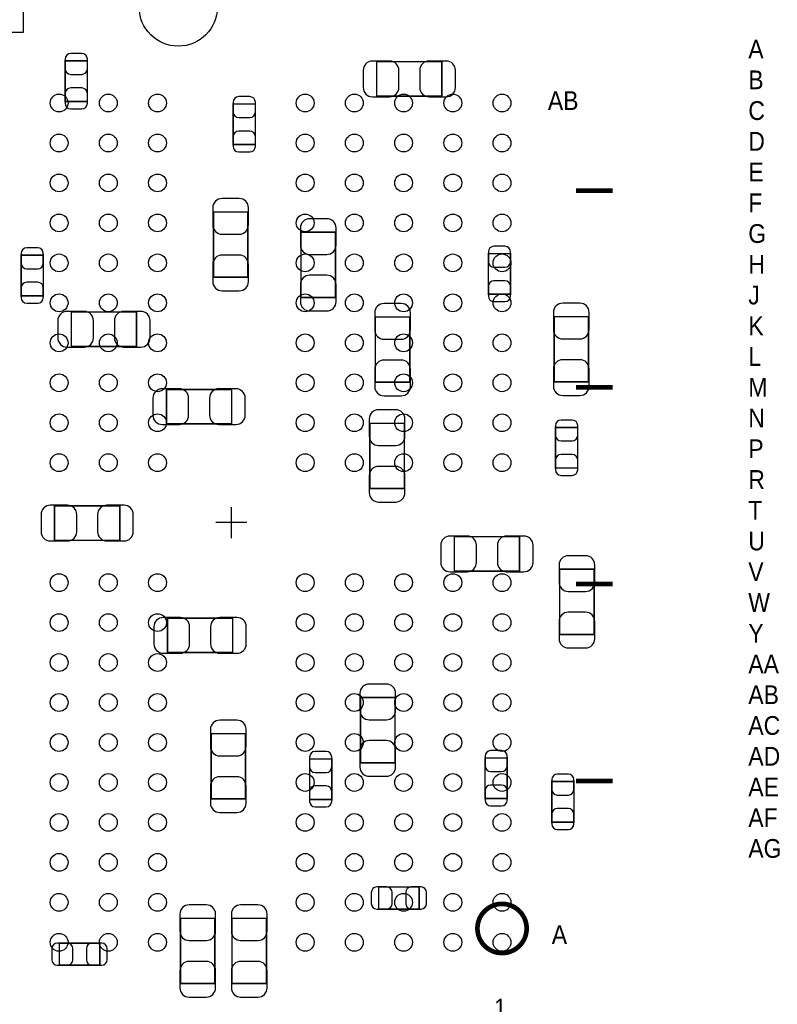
# Model space of a CAD drawing. Extents: x -13 to 81, y -8.8 to 48.8.
# Tile 4 of 9: x 21.7 to 34, y 7.7 to 23.7. Entities that reach past the tile are written whole.
import ezdxf

# ---------------------------------------------------------------- set-up
doc = ezdxf.new("R2010")
doc.units = 0
for name, color, linetype in [('PG_ASSEMBLY_BOTTOM', 140, 'CONTINUOUS'), ('PG_ASSEMBLY_TOP', 140, 'CONTINUOUS'), ('PG_BODY_CENTER', 211, 'CONTINUOUS'), ('PIN_BOTTOM', 211, 'CONTINUOUS'), ('PIN_TOP', 160, 'CONTINUOUS')]:
    doc.layers.add(name, color=color, linetype=linetype)

msp = doc.modelspace()

# ---------------------------------------------------------------- linework, layer by layer
at = {"layer": 'PG_ASSEMBLY_BOTTOM', "const_width": 0.024892}
for points in [[(22.417532, 22.414992), (22.777704, 22.414992), (22.777704, 23.074884), (22.417532, 23.074884), (22.417532, 22.414992)], [(27.481276, 23.061676), (27.481276, 22.50186), (28.541472, 22.50186), (28.541472, 23.061676), (27.481276, 23.061676)], [(25.148794, 21.71319), (25.508966, 21.71319), (25.508966, 22.373082), (25.148794, 22.373082), (25.148794, 21.71319)], [(25.387046, 20.615656), (24.82723, 20.615656), (24.82723, 19.55546), (25.387046, 19.55546), (25.387046, 20.615656)], [(26.250646, 19.227546), (26.810462, 19.227546), (26.810462, 20.287742), (26.250646, 20.287742), (26.250646, 19.227546)], [(21.701506, 19.253454), (22.061678, 19.253454), (22.061678, 19.913346), (21.701506, 19.913346), (21.701506, 19.253454)], [(29.296106, 19.278854), (29.656278, 19.278854), (29.656278, 19.938746), (29.296106, 19.938746), (29.296106, 19.278854)], [(23.577296, 18.430494), (23.577296, 18.99031), (22.5171, 18.99031), (22.5171, 18.430494), (23.577296, 18.430494)], [(28.019756, 18.908268), (27.45994, 18.908268), (27.45994, 17.848072), (28.019756, 17.848072), (28.019756, 18.908268)], [(30.36443, 17.85366), (30.924246, 17.85366), (30.924246, 18.913856), (30.36443, 18.913856), (30.36443, 17.85366)], [(25.123394, 17.171416), (25.123394, 17.731232), (24.063198, 17.731232), (24.063198, 17.171416), (25.123394, 17.171416)], [(27.370024, 16.12011), (27.92984, 16.12011), (27.92984, 17.180306), (27.370024, 17.180306), (27.370024, 16.12011)], [(30.388052, 16.453612), (30.748224, 16.453612), (30.748224, 17.113504), (30.388052, 17.113504), (30.388052, 16.453612)], [(23.304754, 15.277338), (23.304754, 15.837154), (22.244558, 15.837154), (22.244558, 15.277338), (23.304754, 15.277338)], [(28.74264, 15.336266), (28.74264, 14.77645), (29.802836, 14.77645), (29.802836, 15.336266), (28.74264, 15.336266)], [(31.01594, 14.80693), (30.456124, 14.80693), (30.456124, 13.746734), (31.01594, 13.746734), (31.01594, 14.80693)], [(25.140158, 13.45184), (25.140158, 14.011656), (24.079962, 14.011656), (24.079962, 13.45184), (25.140158, 13.45184)], [(27.219148, 11.659616), (27.778964, 11.659616), (27.778964, 12.719812), (27.219148, 12.719812), (27.219148, 11.659616)], [(25.348946, 12.132056), (24.78913, 12.132056), (24.78913, 11.07186), (25.348946, 11.07186), (25.348946, 12.132056)], [(26.750518, 11.721846), (26.390346, 11.721846), (26.390346, 11.061954), (26.750518, 11.061954), (26.750518, 11.721846)], [(29.60243, 11.73734), (29.242258, 11.73734), (29.242258, 11.077448), (29.60243, 11.077448), (29.60243, 11.73734)], [(30.327092, 10.694924), (30.687264, 10.694924), (30.687264, 11.354816), (30.327092, 11.354816), (30.327092, 10.694924)], [(27.512264, 9.639808), (27.512264, 9.279636), (28.172156, 9.279636), (28.172156, 9.639808), (27.512264, 9.639808)], [(24.850852, 9.129014), (24.291036, 9.129014), (24.291036, 8.068818), (24.850852, 8.068818), (24.850852, 9.129014)], [(25.68956, 9.129014), (25.129744, 9.129014), (25.129744, 8.068818), (25.68956, 8.068818), (25.68956, 9.129014)], [(22.980904, 8.367014), (22.980904, 8.727186), (22.321012, 8.727186), (22.321012, 8.367014), (22.980904, 8.367014)]]:
    msp.add_lwpolyline(points, dxfattribs=at)
at = {"layer": 'PG_ASSEMBLY_TOP', "const_width": 0.0762}
for points in [[(30.718252, 20.964398), (31.3182, 20.964398)], [(30.718252, 17.764252), (31.3182, 17.764252)], [(30.718252, 14.56436), (31.3182, 14.56436)], [(30.718252, 11.364468), (31.3182, 11.364468)]]:
    msp.add_lwpolyline(points, dxfattribs=at)
msp.add_lwpolyline([(29.918406, 8.964422, 1.000158), (29.118306, 8.964168, 0.999842), (29.918406, 8.964422)], format="xyb", dxfattribs=at)
at = {"layer": 'PG_BODY_CENTER'}
for points in [[(25.118314, 15.310358), (25.118314, 15.818358)], [(25.372314, 15.564358), (24.864314, 15.564358)]]:
    msp.add_lwpolyline(points, dxfattribs=at)
at = {"layer": 'PIN_BOTTOM'}
for points in [[(22.417532, 23.104856), (22.417532, 22.944836, 0.413587), (22.507702, 22.85492), (22.687534, 22.85492, 0.413587), (22.777704, 22.944836), (22.777704, 23.104856, 0.413587), (22.687534, 23.194772), (22.507702, 23.194772, 0.413587)], [(27.411426, 22.4917), (27.691334, 22.4917, 0.414846), (27.841448, 22.641814), (27.841448, 22.921722, 0.414846), (27.691334, 23.071836), (27.411426, 23.071836, 0.414846), (27.261312, 22.921722), (27.261312, 22.641814, 0.414846)], [(28.611322, 23.071836), (28.331414, 23.071836, 0.414846), (28.1813, 22.921722), (28.1813, 22.641814, 0.414846), (28.331414, 22.4917), (28.611322, 22.4917, 0.414846), (28.761436, 22.641814), (28.761436, 22.921722, 0.414846)], [(22.777704, 22.38502), (22.777704, 22.54504, 0.413587), (22.687534, 22.634956), (22.507702, 22.634956, 0.413587), (22.417532, 22.54504), (22.417532, 22.38502, 0.413587), (22.507702, 22.295104), (22.687534, 22.295104, 0.413587)], [(25.148794, 22.403054), (25.148794, 22.243034, 0.413587), (25.238964, 22.153118), (25.418796, 22.153118, 0.413587), (25.508966, 22.243034), (25.508966, 22.403054, 0.413587), (25.418796, 22.49297), (25.238964, 22.49297, 0.413587)], [(25.508966, 21.683218), (25.508966, 21.843238, 0.413587), (25.418796, 21.933154), (25.238964, 21.933154, 0.413587), (25.148794, 21.843238), (25.148794, 21.683218, 0.413587), (25.238964, 21.593302), (25.418796, 21.593302, 0.413587)], [(24.81707, 20.685506), (24.81707, 20.405598, 0.414846), (24.967184, 20.255484), (25.247092, 20.255484, 0.414846), (25.397206, 20.405598), (25.397206, 20.685506, 0.414846), (25.247092, 20.83562), (24.967184, 20.83562, 0.414846)], [(26.240486, 20.357592), (26.240486, 20.077684, 0.414846), (26.3906, 19.92757), (26.670508, 19.92757, 0.414846), (26.820622, 20.077684), (26.820622, 20.357592, 0.414846), (26.670508, 20.507706), (26.3906, 20.507706, 0.414846)], [(21.701506, 19.943318), (21.701506, 19.783298, 0.413587), (21.791676, 19.693382), (21.971508, 19.693382, 0.413587), (22.061678, 19.783298), (22.061678, 19.943318, 0.413587), (21.971508, 20.033234), (21.791676, 20.033234, 0.413587)], [(29.296106, 19.968718), (29.296106, 19.808698, 0.413587), (29.386276, 19.718782), (29.566108, 19.718782, 0.413587), (29.656278, 19.808698), (29.656278, 19.968718, 0.413587), (29.566108, 20.058634), (29.386276, 20.058634, 0.413587)], [(25.397206, 19.48561), (25.397206, 19.765518, 0.414846), (25.247092, 19.915632), (24.967184, 19.915632, 0.414846), (24.81707, 19.765518), (24.81707, 19.48561, 0.414846), (24.967184, 19.335496), (25.247092, 19.335496, 0.414846)], [(26.820622, 19.157696), (26.820622, 19.437604, 0.414846), (26.670508, 19.587718), (26.3906, 19.587718, 0.414846), (26.240486, 19.437604), (26.240486, 19.157696, 0.414846), (26.3906, 19.007582), (26.670508, 19.007582, 0.414846)], [(22.061678, 19.223482), (22.061678, 19.383502, 0.413587), (21.971508, 19.473418), (21.791676, 19.473418, 0.413587), (21.701506, 19.383502), (21.701506, 19.223482, 0.413587), (21.791676, 19.133566), (21.971508, 19.133566, 0.413587)], [(29.656278, 19.248882), (29.656278, 19.408902, 0.413587), (29.566108, 19.498818), (29.386276, 19.498818, 0.413587), (29.296106, 19.408902), (29.296106, 19.248882, 0.413587), (29.386276, 19.158966), (29.566108, 19.158966, 0.413587)], [(27.44978, 18.978118), (27.44978, 18.69821, 0.414846), (27.599894, 18.548096), (27.879802, 18.548096, 0.414846), (28.029916, 18.69821), (28.029916, 18.978118, 0.414846), (27.879802, 19.128232), (27.599894, 19.128232, 0.414846)], [(30.35427, 18.983706), (30.35427, 18.703798, 0.414846), (30.504384, 18.553684), (30.784292, 18.553684, 0.414846), (30.934406, 18.703798), (30.934406, 18.983706, 0.414846), (30.784292, 19.13382), (30.504384, 19.13382, 0.414846)], [(22.44725, 18.420334), (22.727158, 18.420334, 0.414846), (22.877272, 18.570448), (22.877272, 18.850356, 0.414846), (22.727158, 19.00047), (22.44725, 19.00047, 0.414846), (22.297136, 18.850356), (22.297136, 18.570448, 0.414846)], [(23.647146, 19.00047), (23.367238, 19.00047, 0.414846), (23.217124, 18.850356), (23.217124, 18.570448, 0.414846), (23.367238, 18.420334), (23.647146, 18.420334, 0.414846), (23.79726, 18.570448), (23.79726, 18.850356, 0.414846)], [(28.029916, 17.778222), (28.029916, 18.05813, 0.414846), (27.879802, 18.208244), (27.599894, 18.208244, 0.414846), (27.44978, 18.05813), (27.44978, 17.778222, 0.414846), (27.599894, 17.628108), (27.879802, 17.628108, 0.414846)], [(30.934406, 17.78381), (30.934406, 18.063718, 0.414846), (30.784292, 18.213832), (30.504384, 18.213832, 0.414846), (30.35427, 18.063718), (30.35427, 17.78381, 0.414846), (30.504384, 17.633696), (30.784292, 17.633696, 0.414846)], [(23.993348, 17.161256), (24.273256, 17.161256, 0.414846), (24.42337, 17.31137), (24.42337, 17.591278, 0.414846), (24.273256, 17.741392), (23.993348, 17.741392, 0.414846), (23.843234, 17.591278), (23.843234, 17.31137, 0.414846)], [(25.193244, 17.741392), (24.913336, 17.741392, 0.414846), (24.763222, 17.591278), (24.763222, 17.31137, 0.414846), (24.913336, 17.161256), (25.193244, 17.161256, 0.414846), (25.343358, 17.31137), (25.343358, 17.591278, 0.414846)], [(27.359864, 17.250156), (27.359864, 16.970248, 0.414846), (27.509978, 16.820134), (27.789886, 16.820134, 0.414846), (27.94, 16.970248), (27.94, 17.250156, 0.414846), (27.789886, 17.40027), (27.509978, 17.40027, 0.414846)], [(30.388052, 17.143476), (30.388052, 16.983456, 0.413587), (30.478222, 16.89354), (30.658054, 16.89354, 0.413587), (30.748224, 16.983456), (30.748224, 17.143476, 0.413587), (30.658054, 17.233392), (30.478222, 17.233392, 0.413587)], [(30.748224, 16.42364), (30.748224, 16.58366, 0.413587), (30.658054, 16.673576), (30.478222, 16.673576, 0.413587), (30.388052, 16.58366), (30.388052, 16.42364, 0.413587), (30.478222, 16.333724), (30.658054, 16.333724, 0.413587)], [(27.94, 16.05026), (27.94, 16.330168, 0.414846), (27.789886, 16.480282), (27.509978, 16.480282, 0.414846), (27.359864, 16.330168), (27.359864, 16.05026, 0.414846), (27.509978, 15.900146), (27.789886, 15.900146, 0.414846)], [(22.174708, 15.267178), (22.454616, 15.267178, 0.414846), (22.60473, 15.417292), (22.60473, 15.6972, 0.414846), (22.454616, 15.847314), (22.174708, 15.847314, 0.414846), (22.024594, 15.6972), (22.024594, 15.417292, 0.414846)], [(23.374604, 15.847314), (23.094696, 15.847314, 0.414846), (22.944582, 15.6972), (22.944582, 15.417292, 0.414846), (23.094696, 15.267178), (23.374604, 15.267178, 0.414846), (23.524718, 15.417292), (23.524718, 15.6972, 0.414846)], [(28.67279, 14.76629), (28.952698, 14.76629, 0.414846), (29.102812, 14.916404), (29.102812, 15.196312, 0.414846), (28.952698, 15.346426), (28.67279, 15.346426, 0.414846), (28.522676, 15.196312), (28.522676, 14.916404, 0.414846)], [(29.872686, 15.346426), (29.592778, 15.346426, 0.414846), (29.442664, 15.196312), (29.442664, 14.916404, 0.414846), (29.592778, 14.76629), (29.872686, 14.76629, 0.414846), (30.0228, 14.916404), (30.0228, 15.196312, 0.414846)], [(30.445964, 14.87678), (30.445964, 14.596872, 0.414846), (30.596078, 14.446758), (30.875986, 14.446758, 0.414846), (31.0261, 14.596872), (31.0261, 14.87678, 0.414846), (30.875986, 15.026894), (30.596078, 15.026894, 0.414846)], [(31.0261, 13.676884), (31.0261, 13.956792, 0.414846), (30.875986, 14.106906), (30.596078, 14.106906, 0.414846), (30.445964, 13.956792), (30.445964, 13.676884, 0.414846), (30.596078, 13.52677), (30.875986, 13.52677, 0.414846)], [(24.010112, 13.44168), (24.29002, 13.44168, 0.414846), (24.440134, 13.591794), (24.440134, 13.871702, 0.414846), (24.29002, 14.021816), (24.010112, 14.021816, 0.414846), (23.859998, 13.871702), (23.859998, 13.591794, 0.414846)], [(25.210008, 14.021816), (24.9301, 14.021816, 0.414846), (24.779986, 13.871702), (24.779986, 13.591794, 0.414846), (24.9301, 13.44168), (25.210008, 13.44168, 0.414846), (25.360122, 13.591794), (25.360122, 13.871702, 0.414846)], [(27.208988, 12.789662), (27.208988, 12.509754, 0.414846), (27.359102, 12.35964), (27.63901, 12.35964, 0.414846), (27.789124, 12.509754), (27.789124, 12.789662, 0.414846), (27.63901, 12.939776), (27.359102, 12.939776, 0.414846)], [(24.77897, 12.201906), (24.77897, 11.921998, 0.414846), (24.929084, 11.771884), (25.208992, 11.771884, 0.414846), (25.359106, 11.921998), (25.359106, 12.201906, 0.414846), (25.208992, 12.35202), (24.929084, 12.35202, 0.414846)], [(27.789124, 11.589766), (27.789124, 11.869674, 0.414846), (27.63901, 12.019788), (27.359102, 12.019788, 0.414846), (27.208988, 11.869674), (27.208988, 11.589766, 0.414846), (27.359102, 11.439652), (27.63901, 11.439652, 0.414846)], [(29.242258, 11.767312), (29.242258, 11.607292, 0.413587), (29.332428, 11.517376), (29.51226, 11.517376, 0.413587), (29.60243, 11.607292), (29.60243, 11.767312, 0.413587), (29.51226, 11.857228), (29.332428, 11.857228, 0.413587)], [(26.390346, 11.751818), (26.390346, 11.591798, 0.413587), (26.480516, 11.501882), (26.660348, 11.501882, 0.413587), (26.750518, 11.591798), (26.750518, 11.751818, 0.413587), (26.660348, 11.841734), (26.480516, 11.841734, 0.413587)], [(25.359106, 11.00201), (25.359106, 11.281918, 0.414846), (25.208992, 11.432032), (24.929084, 11.432032, 0.414846), (24.77897, 11.281918), (24.77897, 11.00201, 0.414846), (24.929084, 10.851896), (25.208992, 10.851896, 0.414846)], [(30.327092, 11.384788), (30.327092, 11.224768, 0.413587), (30.417262, 11.134852), (30.597094, 11.134852, 0.413587), (30.687264, 11.224768), (30.687264, 11.384788, 0.413587), (30.597094, 11.474704), (30.417262, 11.474704, 0.413587)], [(26.750518, 11.031982), (26.750518, 11.192002, 0.413587), (26.660348, 11.281918), (26.480516, 11.281918, 0.413587), (26.390346, 11.192002), (26.390346, 11.031982, 0.413587), (26.480516, 10.942066), (26.660348, 10.942066, 0.413587)], [(29.60243, 11.047476), (29.60243, 11.207496, 0.413587), (29.51226, 11.297412), (29.332428, 11.297412, 0.413587), (29.242258, 11.207496), (29.242258, 11.047476, 0.413587), (29.332428, 10.95756), (29.51226, 10.95756, 0.413587)], [(30.687264, 10.664952), (30.687264, 10.824972, 0.413587), (30.597094, 10.914888), (30.417262, 10.914888, 0.413587), (30.327092, 10.824972), (30.327092, 10.664952, 0.413587), (30.417262, 10.575036), (30.597094, 10.575036, 0.413587)], [(27.482292, 9.279636), (27.642312, 9.279636, 0.413587), (27.732228, 9.369806), (27.732228, 9.549638, 0.413587), (27.642312, 9.639808), (27.482292, 9.639808, 0.413587), (27.392376, 9.549638), (27.392376, 9.369806, 0.413587)], [(28.202128, 9.639808), (28.042108, 9.639808, 0.413587), (27.952192, 9.549638), (27.952192, 9.369806, 0.413587), (28.042108, 9.279636), (28.202128, 9.279636, 0.413587), (28.292044, 9.369806), (28.292044, 9.549638, 0.413587)], [(24.280876, 9.198864), (24.280876, 8.918956, 0.414846), (24.43099, 8.768842), (24.710898, 8.768842, 0.414846), (24.861012, 8.918956), (24.861012, 9.198864, 0.414846), (24.710898, 9.348978), (24.43099, 9.348978, 0.414846)], [(25.119584, 9.198864), (25.119584, 8.918956, 0.414846), (25.269698, 8.768842), (25.549606, 8.768842, 0.414846), (25.69972, 8.918956), (25.69972, 9.198864, 0.414846), (25.549606, 9.348978), (25.269698, 9.348978, 0.414846)], [(22.29104, 8.367014), (22.45106, 8.367014, 0.413587), (22.540976, 8.457184), (22.540976, 8.637016, 0.413587), (22.45106, 8.727186), (22.29104, 8.727186, 0.413587), (22.201124, 8.637016), (22.201124, 8.457184, 0.413587)], [(23.010876, 8.727186), (22.850856, 8.727186, 0.413587), (22.76094, 8.637016), (22.76094, 8.457184, 0.413587), (22.850856, 8.367014), (23.010876, 8.367014, 0.413587), (23.100792, 8.457184), (23.100792, 8.637016, 0.413587)], [(24.861012, 7.998968), (24.861012, 8.278876, 0.414846), (24.710898, 8.42899), (24.43099, 8.42899, 0.414846), (24.280876, 8.278876), (24.280876, 7.998968, 0.414846), (24.43099, 7.848854), (24.710898, 7.848854, 0.414846)], [(25.69972, 7.998968), (25.69972, 8.278876, 0.414846), (25.549606, 8.42899), (25.269698, 8.42899, 0.414846), (25.119584, 8.278876), (25.119584, 7.998968, 0.414846), (25.269698, 7.848854), (25.549606, 7.848854, 0.414846)]]:
    msp.add_lwpolyline(points, format="xyb", close=True, dxfattribs=at)
msp.add_circle((24.25573, 23.94839), 0.635, dxfattribs=at)
at = {"layer": 'PIN_TOP'}
msp.add_lwpolyline([(21.733002, 23.533354), (19.523202, 23.533354), (19.523202, 24.333454), (21.733002, 24.333454)], close=True, dxfattribs=at)
for centre in [(22.318218, 22.389338), (23.118318, 22.389338), (23.918418, 22.389338), (26.31821, 22.389338), (27.11831, 22.389338), (27.91841, 22.389338), (28.718256, 22.389338), (29.518356, 22.389338), (22.318218, 21.739352), (23.118318, 21.739352), (23.918418, 21.739352), (26.31821, 21.739352), (27.11831, 21.739352), (27.91841, 21.739352), (28.718256, 21.739352), (29.518356, 21.739352), (22.318218, 21.089366), (23.118318, 21.089366), (23.918418, 21.089366), (26.31821, 21.089366), (27.11831, 21.089366), (27.91841, 21.089366), (28.718256, 21.089366), (29.518356, 21.089366), (22.318218, 20.43938), (23.118318, 20.43938), (23.918418, 20.43938), (26.31821, 20.43938), (27.11831, 20.43938), (27.91841, 20.43938), (28.718256, 20.43938), (29.518356, 20.43938), (22.318218, 19.789394), (23.118318, 19.789394), (23.918418, 19.789394), (26.31821, 19.789394), (27.11831, 19.789394), (27.91841, 19.789394), (28.718256, 19.789394), (29.518356, 19.789394), (22.318218, 19.139408), (23.118318, 19.139408), (23.918418, 19.139408), (26.31821, 19.139408), (27.11831, 19.139408), (27.91841, 19.139408), (28.718256, 19.139408), (29.518356, 19.139408), (22.318218, 18.489422), (23.118318, 18.489422), (23.918418, 18.489422), (26.31821, 18.489422), (27.11831, 18.489422), (27.91841, 18.489422), (28.718256, 18.489422), (29.518356, 18.489422), (22.318218, 17.839436), (23.118318, 17.839436), (23.918418, 17.839436), (26.31821, 17.839436), (27.11831, 17.839436), (27.91841, 17.839436), (28.718256, 17.839436), (29.518356, 17.839436), (22.318218, 17.18945), (23.118318, 17.18945), (23.918418, 17.18945), (26.31821, 17.18945), (27.11831, 17.18945), (27.91841, 17.18945), (28.718256, 17.18945), (29.518356, 17.18945), (22.318218, 16.539464), (23.118318, 16.539464), (23.918418, 16.539464), (26.31821, 16.539464), (27.11831, 16.539464), (27.91841, 16.539464), (28.718256, 16.539464), (29.518356, 16.539464), (22.318218, 14.589252), (23.118318, 14.589252), (23.918418, 14.589252), (26.31821, 14.589252), (27.11831, 14.589252), (27.91841, 14.589252), (28.718256, 14.589252), (29.518356, 14.589252), (22.318218, 13.939266), (23.118318, 13.939266), (23.918418, 13.939266), (26.31821, 13.939266), (27.11831, 13.939266), (27.91841, 13.939266), (28.718256, 13.939266), (29.518356, 13.939266), (22.318218, 13.28928), (23.118318, 13.28928), (23.918418, 13.28928), (26.31821, 13.28928), (27.11831, 13.28928), (27.91841, 13.28928), (28.718256, 13.28928), (29.518356, 13.28928), (22.318218, 12.639294), (23.118318, 12.639294), (23.918418, 12.639294), (26.31821, 12.639294), (27.11831, 12.639294), (27.91841, 12.639294), (28.718256, 12.639294), (29.518356, 12.639294), (22.318218, 11.989308), (23.118318, 11.989308), (23.918418, 11.989308), (26.31821, 11.989308), (27.11831, 11.989308), (27.91841, 11.989308), (28.718256, 11.989308), (29.518356, 11.989308), (22.318218, 11.339322), (23.118318, 11.339322), (23.918418, 11.339322), (26.31821, 11.339322), (27.11831, 11.339322), (27.91841, 11.339322), (28.718256, 11.339322), (29.518356, 11.339322), (22.318218, 10.689336), (23.118318, 10.689336), (23.918418, 10.689336), (26.31821, 10.689336), (27.11831, 10.689336), (27.91841, 10.689336), (28.718256, 10.689336), (29.518356, 10.689336), (22.318218, 10.03935), (23.118318, 10.03935), (23.918418, 10.03935), (26.31821, 10.03935), (27.11831, 10.03935), (27.91841, 10.03935), (28.718256, 10.03935), (29.518356, 10.03935), (22.318218, 9.389364), (23.118318, 9.389364), (23.918418, 9.389364), (26.31821, 9.389364), (27.11831, 9.389364), (27.91841, 9.389364), (28.718256, 9.389364), (29.518356, 9.389364), (22.318218, 8.739378), (23.118318, 8.739378), (23.918418, 8.739378), (26.31821, 8.739378), (27.11831, 8.739378), (27.91841, 8.739378), (28.718256, 8.739378), (29.518356, 8.739378)]:
    msp.add_circle(centre, 0.14478, dxfattribs=at)

# ---------------------------------------------------------------- texts
at = {"layer": 'PG_ASSEMBLY_TOP', "width": 0.916667}
for s, p in [('A', (33.52165, 23.113746)), ('B', (33.52165, 22.61362)), ('AB', (30.263592, 22.2758)), ('C', (33.52165, 22.113748)), ('D', (33.52165, 21.613622)), ('E', (33.52165, 21.11375)), ('F', (33.52165, 20.613624)), ('G', (33.52165, 20.113752)), ('H', (33.52165, 19.613626)), ('J', (33.52165, 19.113754)), ('K', (33.52165, 18.613628)), ('L', (33.52165, 18.113756)), ('M', (33.52165, 17.61363)), ('N', (33.52165, 17.113758)), ('P', (33.52165, 16.613632)), ('R', (33.52165, 16.11376)), ('T', (33.52165, 15.613634)), ('U', (33.52165, 15.113762)), ('V', (33.52165, 14.613636)), ('W', (33.52165, 14.113764)), ('Y', (33.52165, 13.613638)), ('AA', (33.52165, 13.113766)), ('AB', (33.52165, 12.61364)), ('AC', (33.52165, 12.113768)), ('AD', (33.52165, 11.613642)), ('AE', (33.52165, 11.11377)), ('AF', (33.52165, 10.613644)), ('AG', (33.52165, 10.113772)), ('A', (30.327092, 8.7122)), ('1', (29.387292, 7.5184))]:
    msp.add_text(s, height=0.3048, dxfattribs=at).set_placement(p)

doc.saveas('drawing.dxf')
